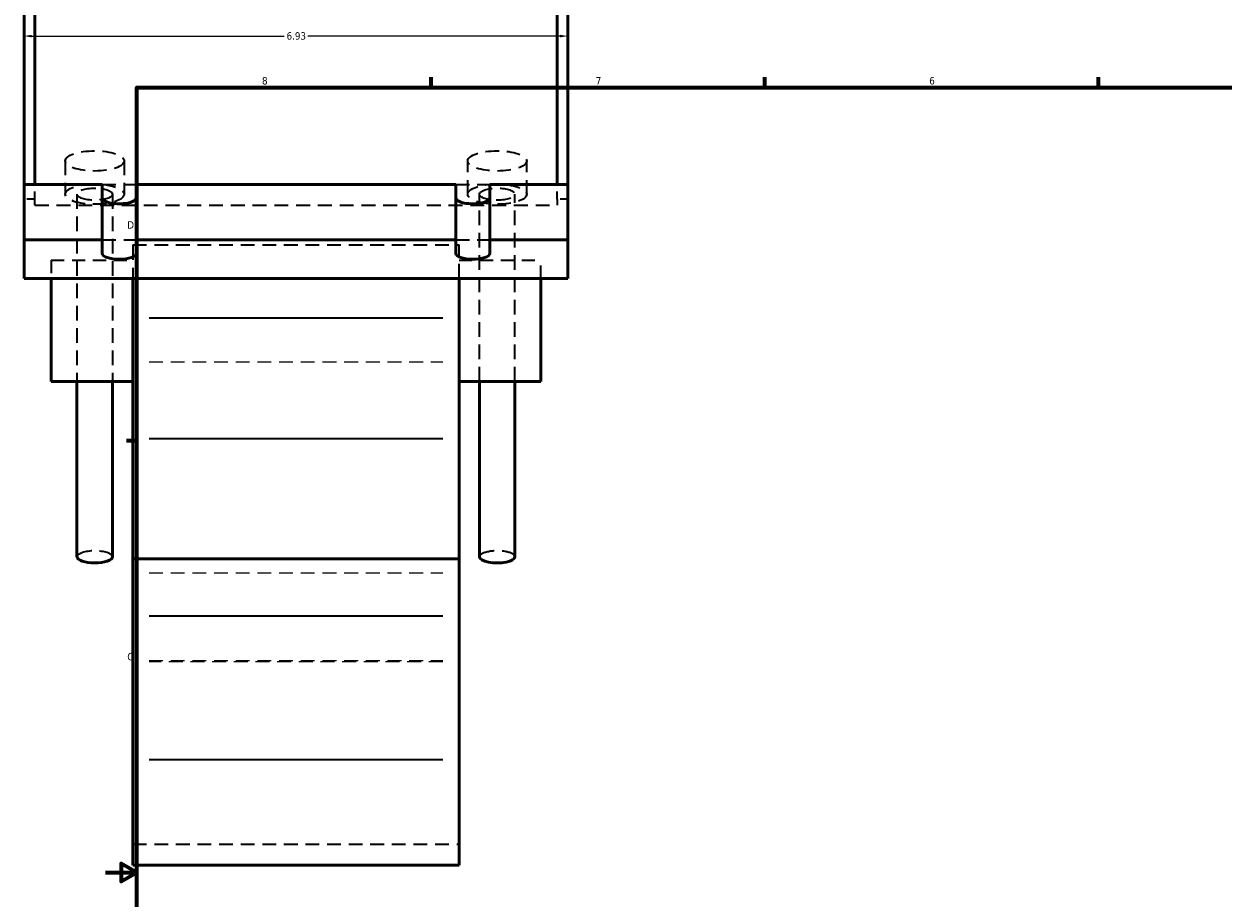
# Model space of a CAD drawing. Header units: inches. Extents: x -0.9 to 57.4, y -1.4 to 52.6.
# Tile 2 of 6: x -0.9 to 14.4, y 10.7 to 21.8. Entities that reach past the tile are written whole.
import ezdxf

# ---------------------------------------------------------------- set-up
doc = ezdxf.new("R2010")
doc.units = ezdxf.units.IN
doc.header["$MEASUREMENT"] = 0
doc.linetypes.add('DASHED', pattern=[0.2067, 0.1654, -0.0413])
for name, color, linetype, lineweight in [('Border (ANSI)', 7, 'Continuous', 70), ('Dimension (ANSI)', 7, 'Continuous', 25), ('Hidden (ANSI)', 7, 'DASHED', 35), ('Hidden Narrow (ANSI)', 7, 'DASHED', 25), ('Visible (ANSI)', 7, 'Continuous', 50), ('Visible Narrow (ANSI)', 7, 'Continuous', 35)]:
    doc.layers.add(name, color=color, linetype=linetype, lineweight=lineweight)
doc.styles.add('Note Text (ANSI)', font='tahoma.ttf')
doc.dimstyles.new('Default (ANSI)', dxfattribs={"dimtxt": 0.094488, "dimasz": 0.098425, "dimexe": 0.125, "dimexo": 0.0625, "dimgap": 0.031496, "dimtad": 0, "dimtih": 1, "dimtoh": 1, "dimrnd": 1e-08, "dimzin": 4, "dimdsep": 46, "dimtxsty": 'Note Text (ANSI)', "dimcen": 0.09, "dimdle": 0.393701, "dimclrd": 256, "dimclre": 256, "dimclrt": 5, "dimadec": 0, "dimazin": 1, "dimtfac": 1, "dimtofl": 0, "dimtmove": 0, "dimatfit": 3, "dimfxl": 1, "dimtolj": 1, "dimtzin": 4, "dimlwd": -1, "dimlwe": -1, "dimarcsym": 0})

# ---------------------------------------------------------------- blocks, each defined once
blk = doc.blocks.new('Borders Default Border')
at = {"layer": 'Border (ANSI)'}
for p, q in [((4.25, 21), (4.25, 21.134)), ((8.5, 21), (8.5, 21.134)), ((12.75, 21), (12.75, 21.134)), ((0.5, 16.5), (0.366, 16.5))]:
    blk.add_line(p, q, dxfattribs=at)
at = {"layer": 'Border (ANSI)', "flags": 128}
for points in [[(0.5, 1), (0.5, 21), (33.5, 21), (33.5, 1), (0.5, 1)], [(0.1, 11), (0.5, 11), (0.3, 11.115), (0.3, 10.885), (0.5, 11)]]:
    blk.add_lwpolyline(points, dxfattribs=at)
at = {"layer": 'Border (ANSI)', "color": 5, "true_color": 0x0000ff, "char_height": 0.0945, "attachment_point": 7, "style": 'Note Text (ANSI)'}
for s, insert in [('8', (2.094, 21.038)), ('7', (6.346, 21.04)), ('6', (10.595, 21.038)), ('D', (0.378, 19.203)), ('C', (0.378, 13.701))]:
    blk.add_mtext(s, dxfattribs=dict(at, insert=insert))
blk = doc.blocks.new('*D6')
at = {"layer": 'Defpoints', "color": 0, "transparency": 16777216}
for p in [(5.992, 21.657), (-0.938, 21.305), (5.992, 21.305)]:
    blk.add_point(p, dxfattribs=at)
at = {"layer": 'Dimension (ANSI)', "transparency": 16777216}
for p, q in [((-0.84, 21.657), (2.376, 21.657)), ((5.893, 21.657), (2.678, 21.657))]:
    blk.add_line(p, q, dxfattribs=at)
for points in [[(-0.84, 21.673), (-0.84, 21.64), (-0.938, 21.657)], [(5.893, 21.673), (5.893, 21.64), (5.992, 21.657)]]:
    blk.add_solid(points, dxfattribs=at)
at = {"layer": 'Dimension (ANSI)', "color": 5, "transparency": 16777216, "insert": (2.407, 21.706), "char_height": 0.0945, "attachment_point": 1, "style": 'Note Text (ANSI)'}
blk.add_mtext('\\A1;6.93', dxfattribs=at)

msp = doc.modelspace()

# ---------------------------------------------------------------- linework, layer by layer
at = {"layer": 'Hidden (ANSI)', "ltscale": 1.090763}
for p, q in [((-0.413, 20.066), (-0.413, 19.642)), ((0.338, 20.066), (0.338, 19.642)), ((4.715, 19.642), (4.715, 20.066)), ((5.467, 19.642), (5.467, 20.066))]:
    msp.add_line(p, q, dxfattribs=at)
at = {"layer": 'Hidden (ANSI)', "ltscale": 0.405199}
for p, q in [((-0.8, 19.577), (-0.8, 19.765)), ((5.853, 19.577), (5.853, 19.765))]:
    msp.add_line(p, q, dxfattribs=at)
at = {"layer": 'Hidden (ANSI)', "ltscale": 1.044993}
for p, q in [((0.059, 19.765), (0.491, 19.765)), ((4.563, 19.765), (4.995, 19.765)), ((0.059, 19.059), (0.491, 19.059)), ((4.563, 19.059), (4.995, 19.059))]:
    msp.add_line(p, q, dxfattribs=at)
at = {"layer": 'Hidden (ANSI)', "ltscale": 0.263891}
for p, q in [((-0.8, 19.577), (-0.938, 19.577)), ((5.992, 19.577), (5.853, 19.577))]:
    msp.add_line(p, q, dxfattribs=at)
at = {"layer": 'Hidden (ANSI)', "ltscale": 0.411928}
for p, q in [((-0.8, 19.503), (-0.8, 19.577)), ((5.853, 19.577), (5.853, 19.503))]:
    msp.add_line(p, q, dxfattribs=at)
at = {"layer": 'Hidden (ANSI)', "ltscale": 1.116115}
for p, q in [((-0.263, 19.642), (-0.263, 17.257)), ((0.188, 19.642), (0.188, 17.257)), ((4.865, 17.257), (4.865, 19.642)), ((5.316, 17.257), (5.316, 19.642))]:
    msp.add_line(p, q, dxfattribs=at)
at = {"layer": 'Hidden (ANSI)', "ltscale": 1.072859}
msp.add_line((-0.8, 19.503), (5.853, 19.503), dxfattribs=at)
at = {"layer": 'Hidden (ANSI)', "ltscale": 1.148052}
for p, q in [((0.448, 18.996), (0.448, 18.566)), ((4.606, 18.566), (4.606, 18.996))]:
    msp.add_line(p, q, dxfattribs=at)
at = {"layer": 'Hidden (ANSI)', "ltscale": 1.058743}
for p, q in [((0.448, 18.996), (4.606, 18.996)), ((0.448, 11.362), (4.606, 11.362))]:
    msp.add_line(p, q, dxfattribs=at)
at = {"layer": 'Hidden (ANSI)', "ltscale": 1.002253}
for p, q in [((-0.592, 18.803), (-0.592, 18.566)), ((5.645, 18.566), (5.645, 18.803))]:
    msp.add_line(p, q, dxfattribs=at)
at = {"layer": 'Hidden (ANSI)', "ltscale": 1.005805}
for p, q in [((-0.592, 18.803), (0.448, 18.803)), ((4.606, 18.803), (5.645, 18.803))]:
    msp.add_line(p, q, dxfattribs=at)
at = {"layer": 'Hidden (ANSI)', "ltscale": 1.038404}
for centre, major_axis in [((-0.037, 20.066), (0.376, 0)), ((5.091, 20.066), (-0.376, 0)), ((-0.037, 19.642), (0.376, 0)), ((5.091, 19.642), (-0.376, 0))]:
    msp.add_ellipse(centre, major_axis=major_axis, ratio=0.34202, dxfattribs=at)
at = {"layer": 'Hidden (ANSI)', "ltscale": 1.142244}
for centre, major_axis in [((-0.037, 19.642), (0.225, 0)), ((5.091, 19.642), (-0.225, 0))]:
    msp.add_ellipse(centre, major_axis=major_axis, ratio=0.34202, dxfattribs=at)
for centre, major_axis, start_param, end_param in [((-0.037, 15.021), (-0.225, 0), 3.141593, 6.283185), ((5.091, 15.021), (0.225, 0), 0, 3.141593)]:
    msp.add_ellipse(centre, major_axis=major_axis, ratio=0.34202, start_param=start_param, end_param=end_param, dxfattribs=at)
at = {"layer": 'Hidden Narrow (ANSI)', "ltscale": 1.06497}
for p, q in [((0.656, 17.508), (4.398, 17.508)), ((0.656, 14.816), (4.398, 14.816)), ((0.656, 13.7), (4.398, 13.7)), ((4.398, 13.682), (0.656, 13.682))]:
    msp.add_line(p, q, dxfattribs=at)
at = {"layer": 'Visible (ANSI)'}
for p, q in [((-0.938, 19.765), (-0.938, 23.033)), ((-0.8, 19.765), (-0.8, 23.033)), ((5.853, 19.765), (5.853, 23.033)), ((5.992, 19.765), (5.992, 23.033)), ((-0.938, 19.765), (0.059, 19.765)), ((-0.938, 19.059), (-0.938, 19.765)), ((0.059, 19.059), (0.059, 19.765)), ((0.491, 19.765), (4.563, 19.765)), ((0.491, 19.765), (0.491, 19.059)), ((4.563, 19.059), (4.563, 19.765)), ((4.995, 19.765), (5.992, 19.765)), ((4.995, 19.765), (4.995, 19.059)), ((5.992, 19.059), (5.992, 19.765)), ((-0.938, 19.059), (0.059, 19.059)), ((-0.938, 18.566), (-0.938, 19.059)), ((0.059, 18.887), (0.059, 19.059)), ((0.491, 19.059), (4.563, 19.059)), ((0.491, 19.059), (0.491, 18.887)), ((4.563, 18.887), (4.563, 19.059)), ((4.995, 19.059), (5.992, 19.059)), ((4.995, 19.059), (4.995, 18.887)), ((5.992, 19.059), (5.992, 18.566)), ((5.992, 18.566), (-0.938, 18.566)), ((-0.592, 18.566), (-0.592, 17.257)), ((0.448, 18.566), (0.448, 18.067)), ((4.606, 18.067), (4.606, 18.566)), ((5.645, 17.257), (5.645, 18.566)), ((0.448, 16.528), (0.448, 18.067)), ((4.606, 18.067), (4.606, 16.528)), ((-0.592, 17.257), (0.448, 17.257)), ((-0.263, 17.257), (-0.263, 15.021)), ((0.188, 17.257), (0.188, 15.021)), ((4.606, 17.257), (5.645, 17.257)), ((4.865, 15.021), (4.865, 17.257)), ((5.316, 15.021), (5.316, 17.257)), ((0.448, 14.996), (0.448, 16.528)), ((4.606, 16.528), (4.606, 14.996)), ((0.448, 14.996), (0.448, 14.269)), ((0.448, 14.996), (4.606, 14.996)), ((4.606, 14.269), (4.606, 14.996)), ((0.448, 12.44), (0.448, 14.269)), ((4.606, 14.269), (4.606, 12.44)), ((0.448, 12.44), (0.448, 11.094)), ((4.606, 11.094), (4.606, 12.44)), ((0.448, 11.094), (4.606, 11.094))]:
    msp.add_line(p, q, dxfattribs=at)
for centre, major_axis, start_param, end_param in [((0.275, 19.593), (-0.216, 0), 0, 3.141593), ((4.779, 19.593), (-0.216, 0), 0, 3.141593), ((0.275, 18.887), (0.216, 0), 3.141593, 6.283185), ((4.779, 18.887), (0.216, 0), 3.141593, 6.283185), ((-0.037, 15.021), (0.225, 0), 3.141593, 6.283185), ((5.091, 15.021), (-0.225, 0), 0, 3.141593)]:
    msp.add_ellipse(centre, major_axis=major_axis, ratio=0.34202, start_param=start_param, end_param=end_param, dxfattribs=at)
at = {"layer": 'Visible Narrow (ANSI)'}
for p, q in [((0.656, 18.067), (4.398, 18.067)), ((0.656, 16.528), (4.398, 16.528)), ((0.656, 14.269), (4.398, 14.269)), ((0.656, 12.44), (4.398, 12.44))]:
    msp.add_line(p, q, dxfattribs=at)

# ---------------------------------------------------------------- block references
msp.add_blockref('Borders Default Border', (0, 0))

# ---------------------------------------------------------------- dimensions: what is measured, and where the dimension line sits
at = {"layer": 'Dimension (ANSI)'}
dim = msp.add_linear_dim(base=(5.992, 21.657), p1=(-0.938, 21.305), p2=(5.992, 21.305), angle=180, dimstyle='Default (ANSI)', override={"dimgap": 0.031496, "dimtih": 0, "dimtoh": 0, "dimdec": 2, "dimse1": 1, "dimse2": 1, "dimtol": 0, "dimlim": 0, "dimtp": 0, "dimtm": 0, "dimtdec": 2, "dimatfit": 1}, dxfattribs=at)
dim.commit()
dim.dimension.update_dxf_attribs({"geometry": '*D6', "text_midpoint": (2.527, 21.657), "dimtype": 160})

doc.saveas('drawing.dxf')
